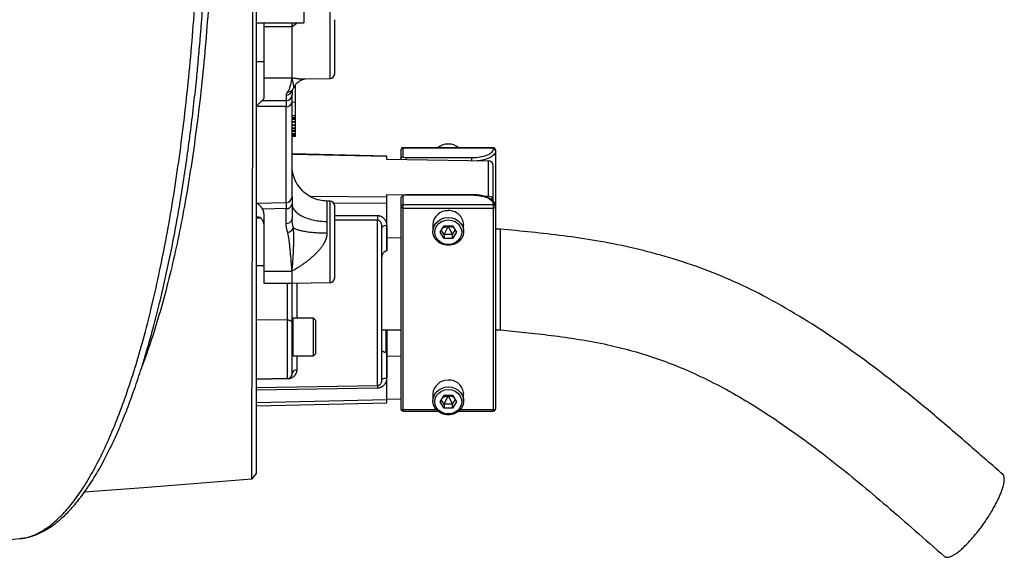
# Model space of a CAD drawing. Header units: inches. Extents: x -21 to 109, y -42 to 31.
# Tile 12 of 15: x 93 to 109, y -12 to -3. Entities that reach past the tile are written whole.
import ezdxf

# ---------------------------------------------------------------- set-up
doc = ezdxf.new("R2010")
doc.units = ezdxf.units.IN
doc.header["$MEASUREMENT"] = 0

msp = doc.modelspace()

# ---------------------------------------------------------------- linework, layer by layer
at = {"color": 7, "linetype": 'Continuous', "lineweight": 25}
for p, q in [((96.654, -3.15), (96.654, 3.15)), ((97.441, 3.15), (97.441, -3.15)), ((96.654, -3.15), (97.441, -3.15)), ((96.772, -3.15), (96.772, -4.407)), ((97.243, -3.217), (96.772, -3.217)), ((97.243, -4.061), (97.243, -3.217)), ((97.245, -3.217), (97.243, -3.217)), ((97.245, -3.217), (97.243, -3.217)), ((97.245, -4.061), (97.245, -3.217)), ((96.654, -3.789), (96.772, -3.789)), ((96.772, -4.061), (97.243, -4.061)), ((97.466, -4.081), (97.875, -4.074)), ((97.271, -4.223), (97.272, -4.221)), ((97.303, -4.853), (97.303, -4.181)), ((97.146, -4.352), (97.146, -4.442)), ((97.242, -4.274), (97.244, -4.268)), ((97.244, -4.267), (97.244, -4.347)), ((97.147, -4.542), (96.654, -4.538)), ((96.752, -4.439), (97.146, -4.442)), ((97.147, -6.136), (97.147, -4.542)), ((97.244, -4.463), (97.303, -4.465)), ((97.244, -4.687), (97.303, -4.686)), ((97.303, -4.694), (97.244, -4.695)), ((97.244, -4.725), (97.303, -4.724)), ((97.244, -4.735), (97.303, -4.733)), ((97.244, -4.75), (97.303, -4.749)), ((97.244, -4.789), (97.303, -4.788)), ((97.244, -4.796), (97.303, -4.795)), ((97.303, -4.802), (97.244, -4.803)), ((97.244, -4.847), (97.303, -4.846)), ((97.303, -4.853), (97.244, -4.854)), ((97.244, -4.896), (97.303, -4.895)), ((97.244, -4.901), (97.303, -4.9)), ((97.303, -4.955), (97.303, -4.904)), ((97.244, -4.931), (97.303, -4.93)), ((97.303, -4.935), (97.244, -4.936)), ((97.244, -4.952), (97.303, -4.951)), ((97.303, -4.955), (97.244, -4.956)), ((97.244, -4.991), (97.303, -4.99)), ((97.244, -4.993), (97.303, -4.992)), ((97.244, -5.011), (97.303, -5.01)), ((97.303, -5.014), (97.244, -5.015)), ((97.244, -5.036), (97.303, -5.035)), ((97.303, -5.036), (97.244, -5.037)), ((97.303, -5.036), (97.303, -4.997)), ((100.591, -5.225), (99.094, -5.225)), ((99.094, -5.379), (99.094, -5.225)), ((99.094, -5.229), (100.591, -5.229)), ((100.591, -5.225), (100.591, -5.246)), ((98.82, -5.366), (97.244, -5.329)), ((98.819, -5.42), (98.819, -5.373)), ((99.055, -5.265), (99.055, -5.423)), ((99.134, -5.395), (99.134, -5.425)), ((100.236, -5.395), (99.134, -5.395)), ((100.63, -5.265), (100.63, -9.567)), ((100.513, -5.446), (98.819, -5.42)), ((100.513, -6.029), (100.513, -5.446)), ((100.591, -6.11), (100.591, -5.518)), ((98.819, -6.002), (99.154, -6.007)), ((98.819, -6.048), (98.819, -6.002)), ((99.094, -9.606), (99.094, -6.028)), ((100.236, -6.007), (99.134, -6.007)), ((99.134, -6.007), (99.134, -6.011)), ((99.134, -6.011), (100.236, -6.011)), ((100.414, -6.027), (100.513, -6.029)), ((96.654, -6.148), (97.147, -6.136)), ((97.244, -6.168), (97.244, -6.414)), ((97.875, -6.113), (97.824, -6.112)), ((97.824, -6.112), (97.824, -6.649)), ((98.819, -6.941), (98.819, -6.153)), ((99.055, -6.063), (99.055, -9.567)), ((100.591, -6.177), (99.094, -6.177)), ((100.591, -6.161), (100.591, -9.606)), ((97.146, -6.237), (96.752, -6.247)), ((96.772, -6.335), (96.772, -7.48)), ((97.146, -6.484), (97.146, -6.237)), ((99.094, -6.23), (100.591, -6.23)), ((96.721, -6.398), (96.654, -6.398)), ((98.663, -9.178), (98.663, -6.429)), ((98.818, -6.519), (98.818, -6.941)), ((99.587, -6.504), (99.587, -6.617)), ((99.706, -6.63), (99.774, -6.523)), ((99.755, -6.553), (99.843, -6.535)), ((99.774, -6.523), (99.911, -6.523)), ((99.774, -6.671), (99.843, -6.535)), ((99.832, -6.523), (99.843, -6.535)), ((99.843, -6.535), (99.853, -6.523)), ((99.93, -6.553), (99.843, -6.535)), ((99.843, -6.535), (99.911, -6.671)), ((99.911, -6.523), (99.979, -6.63)), ((100.098, -6.617), (100.098, -6.504)), ((99.774, -6.737), (99.706, -6.63)), ((99.774, -6.671), (99.727, -6.597)), ((99.774, -6.671), (99.774, -6.737)), ((99.911, -6.671), (99.774, -6.671)), ((99.911, -6.671), (99.958, -6.597)), ((99.979, -6.63), (99.911, -6.737)), ((99.911, -6.737), (99.911, -6.671)), ((100.709, -6.579), (100.63, -6.579)), ((100.709, -8.252), (100.709, -6.579)), ((99.055, -6.724), (98.819, -6.728)), ((99.911, -6.737), (99.774, -6.737)), ((98.818, -6.941), (98.819, -6.941)), ((96.654, -7.185), (96.772, -7.185)), ((96.772, -7.279), (97.243, -7.279)), ((97.243, -7.279), (97.243, -7.278)), ((96.772, -7.48), (97.243, -7.48)), ((97.167, -9.064), (97.167, -7.48)), ((97.244, -8.142), (97.244, -7.48)), ((97.245, -7.48), (97.875, -7.469)), ((97.167, -8.092), (96.654, -8.086)), ((97.598, -8.058), (97.26, -8.058)), ((97.638, -8.097), (97.598, -8.058)), ((97.598, -8.687), (97.598, -8.058)), ((97.638, -8.648), (97.638, -8.097)), ((98.74, -8.252), (99.055, -8.252)), ((98.804, -8.252), (98.804, -8.635)), ((98.818, -8.252), (98.818, -9.054)), ((100.63, -8.252), (100.709, -8.252)), ((97.598, -8.687), (97.638, -8.648)), ((98.819, -8.632), (98.818, -8.632)), ((98.819, -9.42), (98.819, -8.632)), ((97.26, -8.687), (97.598, -8.687)), ((98.819, -8.686), (99.055, -8.69)), ((97.167, -9.064), (96.654, -9.073)), ((97.167, -9.071), (96.654, -9.079)), ((96.654, -9.211), (98.663, -9.178)), ((98.663, -9.223), (96.654, -9.256)), ((99.587, -9.323), (99.587, -9.436)), ((100.098, -9.436), (100.098, -9.323)), ((96.652, -9.516), (98.82, -9.466)), ((98.819, -9.42), (96.654, -9.47)), ((99.055, -9.408), (98.819, -9.412)), ((99.706, -9.449), (99.774, -9.342)), ((99.774, -9.556), (99.706, -9.449)), ((99.774, -9.49), (99.727, -9.416)), ((99.755, -9.372), (99.843, -9.354)), ((99.774, -9.342), (99.911, -9.342)), ((99.774, -9.49), (99.843, -9.354)), ((99.774, -9.49), (99.774, -9.556)), ((99.911, -9.49), (99.774, -9.49)), ((99.832, -9.342), (99.843, -9.354)), ((99.843, -9.354), (99.853, -9.342)), ((99.93, -9.372), (99.843, -9.354)), ((99.843, -9.354), (99.911, -9.49)), ((99.911, -9.342), (99.979, -9.449)), ((99.911, -9.49), (99.958, -9.416)), ((99.979, -9.449), (99.911, -9.556)), ((99.911, -9.556), (99.911, -9.49)), ((99.094, -9.606), (99.669, -9.606)), ((99.911, -9.556), (99.774, -9.556)), ((100.016, -9.606), (100.591, -9.606)), ((96.575, -10.735), (96.654, -10.643))]:
    msp.add_line(p, q, dxfattribs=at)
at = {"color": 8, "linetype": 'Continuous', "lineweight": 25}
for p, q in [((97.875, -4.074), (97.875, -2.756)), ((97.239, -3.15), (97.243, -3.217)), ((97.335, -3.15), (97.245, -3.217)), ((97.245, -3.217), (97.248, -3.15)), ((98.819, -5.373), (97.244, -5.337)), ((100.236, -5.442), (100.236, -5.395)), ((98.819, -6.048), (97.553, -6.038)), ((100.236, -6.011), (100.236, -6.007)), ((97.875, -7.469), (97.875, -6.113)), ((98.819, -6.153), (97.937, -6.145)), ((97.953, -6.351), (98.663, -6.352)), ((98.663, -6.429), (97.953, -6.428)), ((97.243, -7.48), (97.243, -7.279)), ((97.245, -7.48), (97.245, -7.279)), ((97.321, -7.479), (97.321, -8.058)), ((97.26, -8.687), (97.26, -8.058)), ((97.321, -8.687), (97.321, -8.92)), ((99.645, -9.584), (99.094, -9.584)), ((100.591, -9.584), (100.04, -9.584))]:
    msp.add_line(p, q, dxfattribs=at)
at = {"color": 8, "linetype": 'Continuous', "lineweight": 25, "flags": 128}
msp.add_lwpolyline([(100.63, -5.281), (100.622, -5.314), (100.6, -5.345), (100.564, -5.374), (100.515, -5.399), (100.455, -5.42), (100.387, -5.435), (100.324, -5.443)], dxfattribs=at)
at = {"color": 7, "linetype": 'Continuous', "lineweight": 25, "flags": 128}
for points in [[(99.058, -5.423), (99.057, -5.421), (99.055, -5.414)], [(99.094, -6.23), (99.087, -6.229), (99.079, -6.228), (99.073, -6.227), (99.067, -6.225), (99.062, -6.222), (99.058, -6.219), (99.056, -6.216), (99.055, -6.213)], [(100.63, -6.213), (100.629, -6.216), (100.627, -6.219), (100.623, -6.222), (100.618, -6.225), (100.612, -6.227), (100.606, -6.228), (100.598, -6.229), (100.591, -6.23)], [(99.843, -6.385), (99.902, -6.391), (99.957, -6.41), (100.007, -6.439), (100.048, -6.478), (100.077, -6.525), (100.095, -6.577), (100.098, -6.63), (100.088, -6.684), (100.064, -6.733), (100.029, -6.776), (99.983, -6.811), (99.93, -6.835), (99.872, -6.847), (99.813, -6.847), (99.755, -6.835), (99.702, -6.811), (99.656, -6.776), (99.621, -6.733), (99.597, -6.684), (99.587, -6.63), (99.591, -6.577), (99.608, -6.525), (99.637, -6.478), (99.678, -6.439), (99.728, -6.41), (99.784, -6.391), (99.843, -6.385)], [(98.818, -6.519), (98.802, -6.52), (98.788, -6.522), (98.774, -6.525), (98.763, -6.529), (98.753, -6.534), (98.746, -6.54), (98.742, -6.546), (98.74, -6.552)], [(99.843, -6.834), (99.784, -6.827), (99.73, -6.806), (99.684, -6.774), (99.648, -6.732), (99.626, -6.683), (99.618, -6.63), (99.626, -6.578), (99.648, -6.529), (99.684, -6.486), (99.73, -6.454), (99.784, -6.434), (99.843, -6.427)], [(99.843, -6.427), (99.901, -6.434), (99.955, -6.454), (100.001, -6.486), (100.037, -6.529), (100.059, -6.578), (100.067, -6.63), (100.059, -6.683), (100.037, -6.732), (100.001, -6.774), (99.955, -6.806), (99.901, -6.827), (99.843, -6.834)], [(97.244, -8.142), (97.243, -8.133), (97.238, -8.123), (97.231, -8.115), (97.222, -8.107), (97.21, -8.101), (97.196, -8.096), (97.182, -8.093), (97.167, -8.092)], [(98.74, -9.088), (98.742, -9.081), (98.746, -9.075), (98.753, -9.069), (98.763, -9.064), (98.774, -9.06), (98.788, -9.057), (98.802, -9.055), (98.818, -9.054)], [(99.843, -9.204), (99.902, -9.21), (99.957, -9.229), (100.007, -9.258), (100.048, -9.297), (100.077, -9.344), (100.095, -9.396), (100.098, -9.449), (100.088, -9.502), (100.064, -9.552), (100.029, -9.595), (99.983, -9.63), (99.93, -9.654), (99.872, -9.666), (99.813, -9.666), (99.755, -9.654), (99.702, -9.63), (99.656, -9.595), (99.621, -9.552), (99.597, -9.502), (99.587, -9.449), (99.591, -9.396), (99.608, -9.344), (99.637, -9.297), (99.678, -9.258), (99.728, -9.229), (99.784, -9.21), (99.843, -9.204)], [(99.843, -9.653), (99.784, -9.646), (99.73, -9.625), (99.684, -9.593), (99.648, -9.551), (99.626, -9.502), (99.618, -9.449), (99.626, -9.396), (99.648, -9.347), (99.684, -9.305), (99.73, -9.273), (99.784, -9.253), (99.843, -9.246)], [(99.843, -9.246), (99.901, -9.253), (99.955, -9.273), (100.001, -9.305), (100.037, -9.347), (100.059, -9.396), (100.067, -9.449), (100.059, -9.502), (100.037, -9.551), (100.001, -9.593), (99.955, -9.625), (99.901, -9.646), (99.843, -9.653)], [(99.055, -9.567), (99.056, -9.57), (99.058, -9.573), (99.062, -9.576), (99.067, -9.579), (99.073, -9.581), (99.079, -9.582), (99.087, -9.583), (99.094, -9.584)], [(100.591, -9.584), (100.598, -9.583), (100.606, -9.582), (100.612, -9.581), (100.618, -9.579), (100.623, -9.576), (100.627, -9.573), (100.629, -9.57), (100.63, -9.567)], [(93.793, -10.949), (94.771, -10.874), (96.575, -10.734)]]:
    msp.add_lwpolyline(points, dxfattribs=at)
at = {"color": 7, "linetype": 'Continuous', "lineweight": 25}
for centre, radius, start, end in [((97.243, -3.959), 0.102, 270, 270.9659), ((97.245, -3.96), 0.102, 269.176, 270.1449), ((97.874, -3.995), 0.0787, 271, 0), ((97.147, -4.346), 0.0968, 269.0242, 358.9898), ((97.158, -4.455), 0.0874, 262.8594, 349.0871), ((99.094, -5.265), 0.0394, 90, 180), ((99.093, -5.266), 0.0377, 87.3247, 177.0479), ((99.843, -5.438), 0.274, 50.7618, 129.2382), ((100.591, -5.265), 0.0394, 360, 90), ((100.592, -5.266), 0.0377, 2.9521, 92.6753), ((99.093, -5.416), 0.0377, 87.3247, 177.0479), ((100.592, -5.283), 0.0377, 2.9521, 92.6753), ((100.515, -5.521), 0.0752, 2.8887, 91.7427), ((97.147, -6.039), 0.0966, 269.9335, 358.9435), ((99.093, -6.065), 0.0377, 87.3247, 177.0479), ((100.515, -6.104), 0.0752, 2.8887, 91.7427), ((97.158, -6.15), 0.0879, 261.9505, 348.5782), ((97.874, -6.192), 0.0787, 0, 89), ((99.093, -6.215), 0.0377, 87.3247, 177.0479), ((100.592, -6.198), 0.0377, 2.9521, 92.6753), ((100.592, -6.215), 0.0377, 2.9521, 92.6753), ((96.654, -6.494), 0.118, 55.0567, 90), ((102.275, -6.391), 3.612, 179.3886, 180.6114), ((99.832, -6.518), 0.246, 87.6446, 176.728), ((99.856, -6.514), 0.243, 2.4121, 93.2153), ((97.158, -6.397), 0.0879, 261.9505, 348.5782), ((97.16, -6.522), 0.111, 275.3587, 341.2765), ((97.238, -7.139), 0.139, 272.2502, 272.9581), ((97.243, -7.139), 0.139, 270, 270.7071), ((97.243, -7.382), 0.0984, 270, 271), ((97.874, -7.391), 0.0787, 271, 0), ((97.26, -8.073), 0.0157, 90, 180), ((97.26, -8.672), 0.0157, 180, 270), ((97.165, -8.985), 0.0787, 271, 0), ((97.317, -8.992), 0.0729, 86.2591, 174.5934), ((97.306, -9.067), 0.139, 178.7024, 181.2976), ((99.832, -9.337), 0.246, 87.6446, 176.728), ((99.856, -9.333), 0.243, 2.4121, 93.2153), ((99.755, -9.201), 1.092, 178.8198, 181.1802), ((99.094, -9.567), 0.0394, 180, 270), ((100.591, -9.567), 0.0394, 270, 0)]:
    msp.add_arc(centre, radius, start, end, dxfattribs=at)
at = {"color": 8, "linetype": 'Continuous', "lineweight": 25}
for centre, radius, start, end in [((97.147, -4.255), 0.0971, 269.1029, 352.4755), ((97.176, -4.207), 0.0908, 266.0632, 318.2197)]:
    msp.add_arc(centre, radius, start, end, dxfattribs=at)
at = {"color": 7, "linetype": 'Continuous', "lineweight": 25}
for points, knots in [([(96.575, -10.734), (96.575, -10.73), (96.575, -10.721), (96.575, -10.65), (96.575, -10.537), (96.575, -10.377), (96.576, -10.174), (96.576, -9.927), (96.576, -9.637), (96.577, -9.305), (96.578, -8.935), (96.578, -8.527), (96.58, -8.082), (96.581, -7.602), (96.583, -7.088), (96.585, -6.545), (96.587, -5.976), (96.589, -5.381), (96.591, -4.76), (96.592, -4.119), (96.593, -3.46), (96.594, -2.79), (96.595, -2.107), (96.595, -1.412), (96.594, -0.709), (96.593, -0.236), (96.593, 0)], [0, 0, 0, 0, 0.041096, 0.082999, 0.124825, 0.16637, 0.207845, 0.249419, 0.291267, 0.333141, 0.374726, 0.416204, 0.457745, 0.499543, 0.541449, 0.583063, 0.624536, 0.666054, 0.707781, 0.74971, 0.791355, 0.832832, 0.874319, 0.915996, 0.957979, 1, 1, 1, 1]), ([(92.722, -11.727), (92.751, -11.723), (92.811, -11.715), (92.9, -11.691), (92.99, -11.659), (93.076, -11.62), (93.155, -11.576), (93.227, -11.531), (93.289, -11.486), (93.347, -11.441), (93.407, -11.389), (93.475, -11.327), (93.55, -11.25), (93.629, -11.161), (93.71, -11.062), (93.789, -10.956), (93.868, -10.841), (93.947, -10.718), (94.031, -10.578), (94.116, -10.423), (94.204, -10.251), (94.294, -10.062), (94.373, -9.883), (94.442, -9.717), (94.502, -9.566), (94.562, -9.406), (94.622, -9.238), (94.681, -9.067), (94.734, -8.903), (94.793, -8.714), (94.861, -8.485), (94.943, -8.19), (95.032, -7.844), (95.124, -7.458), (95.211, -7.052), (95.292, -6.643), (95.366, -6.231), (95.435, -5.808), (95.499, -5.375), (95.558, -4.934), (95.611, -4.496), (95.648, -4.152), (95.672, -3.908), (95.686, -3.754), (95.702, -3.586), (95.718, -3.391), (95.737, -3.158), (95.756, -2.895), (95.776, -2.6), (95.795, -2.276), (95.813, -1.917), (95.829, -1.523), (95.837, -1.248), (95.841, -1.106)], [0, 0, 0, 0, 0.0159088, 0.0335675, 0.0513259, 0.0691954, 0.0863036, 0.1012027, 0.1142167, 0.1255617, 0.1373736, 0.1527723, 0.1694264, 0.1870685, 0.2057156, 0.2243385, 0.2415084, 0.2612689, 0.2805592, 0.3014516, 0.3236904, 0.346326, 0.3692934, 0.3850189, 0.4010639, 0.4174397, 0.4341572, 0.4511574, 0.4668204, 0.4804714, 0.5029455, 0.5276941, 0.5563653, 0.5882916, 0.6193916, 0.6490175, 0.6782239, 0.7075571, 0.7367604, 0.7658546, 0.7946251, 0.8216077, 0.8311725, 0.8404634, 0.850378, 0.8624243, 0.876638, 0.8930382, 0.9105294, 0.9300249, 0.9514685, 0.9747873, 1, 1, 1, 1]), ([(97.953, -3.995), (97.953, -3.995), (97.953, -3.995), (97.953, -3.994), (97.953, -3.992), (97.953, -3.99), (97.953, -3.985), (97.953, -3.977), (97.953, -3.964), (97.953, -3.95), (97.953, -3.934), (97.953, -3.91), (97.953, -3.882), (97.953, -3.85), (97.953, -3.817), (97.953, -3.772), (97.953, -3.724), (97.953, -3.683), (97.953, -3.643), (97.953, -3.592), (97.953, -3.529), (97.953, -3.479), (97.953, -3.439), (97.953, -3.401), (97.953, -3.339), (97.953, -3.272), (97.953, -3.212), (97.953, -3.181), (97.953, -3.155), (97.953, -3.134), (97.953, -3.113), (97.953, -3.101), (97.953, -3.096)], [0, 0, 0, 0, 0.008934, 0.020844, 0.035729, 0.053588, 0.073663, 0.115855, 0.147881, 0.179908, 0.211971, 0.244155, 0.30399, 0.333857, 0.363837, 0.421878, 0.479903, 0.50734, 0.534684, 0.589426, 0.639899, 0.690355, 0.71324, 0.736069, 0.781753, 0.863398, 0.897548, 0.931699, 0.944074, 0.965764, 0.987188, 1, 1, 1, 1]), ([(96.654, -10.643), (96.654, -10.638), (96.654, -10.63), (96.654, -10.559), (96.654, -10.447), (96.654, -10.288), (96.654, -10.087), (96.654, -9.843), (96.654, -9.555), (96.654, -9.226), (96.654, -8.858), (96.654, -8.454), (96.654, -8.013), (96.654, -7.537), (96.654, -7.028), (96.654, -6.49), (96.654, -5.926), (96.654, -5.336), (96.654, -4.721), (96.654, -4.084), (96.654, -3.561), (96.654, -3.248), (96.654, -3.156)], [0, 0, 0, 0, 0.050974, 0.102721, 0.154466, 0.205878, 0.257176, 0.308578, 0.360343, 0.412085, 0.463576, 0.514871, 0.566371, 0.617975, 0.669725, 0.721287, 0.772595, 0.823967, 0.875576, 0.927454, 0.97892, 1, 1, 1, 1]), ([(97.243, -4.061), (97.235, -4.101), (97.226, -4.14), (97.211, -4.199), (97.206, -4.219), (97.195, -4.249), (97.192, -4.258), (97.185, -4.273), (97.183, -4.278), (97.178, -4.285), (97.177, -4.288), (97.174, -4.293), (97.172, -4.295), (97.17, -4.298)], [0, 0, 0, 0, 0.5, 0.5, 0.75, 0.75, 0.875, 0.875, 0.9375, 0.9375, 0.96875, 0.96875, 1, 1, 1, 1]), ([(97.245, -4.061), (97.251, -4.063), (97.264, -4.065), (97.283, -4.068), (97.3, -4.07), (97.316, -4.072), (97.331, -4.074), (97.344, -4.076), (97.366, -4.078), (97.395, -4.08), (97.432, -4.081), (97.455, -4.081), (97.466, -4.081)], [0, 0, 0, 0, 0.0883704, 0.1712931, 0.248771, 0.320807, 0.3874036, 0.4485634, 0.5042886, 0.6820285, 0.8472573, 1, 1, 1, 1]), ([(97.275, -4.223), (97.28, -4.211), (97.294, -4.183), (97.325, -4.149), (97.361, -4.119), (97.394, -4.1), (97.418, -4.09), (97.441, -4.083), (97.452, -4.081), (97.457, -4.08)], [0, 0, 0, 0, 0.127503, 0.324082, 0.486589, 0.675517, 0.809815, 0.899759, 1, 1, 1, 1]), ([(97.244, -4.268), (97.247, -4.264), (97.253, -4.256), (97.263, -4.24), (97.269, -4.23), (97.272, -4.223)], [0, 0, 0, 0, 0.29784, 0.575791, 1, 1, 1, 1]), ([(96.752, -4.439), (96.753, -4.438), (96.755, -4.436), (96.758, -4.433), (96.761, -4.43), (96.764, -4.428), (96.766, -4.425), (96.768, -4.422), (96.769, -4.419), (96.77, -4.416), (96.771, -4.413), (96.772, -4.41), (96.772, -4.408), (96.772, -4.407)], [0, 0, 0, 0, 0.087269, 0.175001, 0.263288, 0.352222, 0.44189, 0.532379, 0.623774, 0.716156, 0.809604, 0.904194, 1, 1, 1, 1]), ([(97.244, -4.472), (97.244, -4.442), (97.244, -4.417), (97.244, -4.385), (97.244, -4.376), (97.244, -4.36), (97.244, -4.353), (97.244, -4.347)], [0, 0, 0, 0, 0.5, 0.5, 0.75, 0.75, 1, 1, 1, 1]), ([(96.654, -4.538), (96.654, -4.538), (96.654, -4.537), (96.654, -4.535), (96.655, -4.534), (96.656, -4.533), (96.657, -4.531), (96.658, -4.529), (96.66, -4.527), (96.662, -4.525), (96.664, -4.523), (96.667, -4.52), (96.67, -4.517), (96.673, -4.513), (96.676, -4.51), (96.678, -4.508), (96.679, -4.506), (96.684, -4.5), (96.694, -4.49), (96.707, -4.477), (96.719, -4.466), (96.73, -4.456), (96.739, -4.449), (96.746, -4.443), (96.75, -4.44), (96.752, -4.439)], [0, 0, 0, 0, 0.007523, 0.015949, 0.025392, 0.035932, 0.047628, 0.060522, 0.074414, 0.094633, 0.113367, 0.126364, 0.161714, 0.191315, 0.215149, 0.233202, 0.245465, 0.251932, 0.386992, 0.502288, 0.63196, 0.75029, 0.837771, 0.920994, 1, 1, 1, 1]), ([(97.146, -4.442), (97.146, -4.447), (97.146, -4.452), (97.146, -4.465), (97.146, -4.473), (97.147, -4.498), (97.147, -4.518), (97.147, -4.542)], [0, 0, 0, 0, 0.25, 0.25, 0.5, 0.5, 1, 1, 1, 1]), ([(97.244, -6.041), (97.244, -6.037), (97.244, -6.028), (97.244, -6.014), (97.244, -6), (97.244, -5.986), (97.244, -5.971), (97.244, -5.955), (97.244, -5.94), (97.244, -5.908), (97.244, -5.857), (97.244, -5.801), (97.244, -5.749), (97.244, -5.696), (97.244, -5.59), (97.244, -5.464), (97.244, -5.328), (97.244, -5.184), (97.244, -5.057), (97.244, -4.936), (97.244, -4.873), (97.244, -4.802), (97.244, -4.738), (97.244, -4.674), (97.244, -4.608), (97.244, -4.541), (97.244, -4.495), (97.244, -4.472)], [0, 0, 0, 0, 0.015563, 0.031127, 0.04669, 0.062253, 0.077817, 0.09338, 0.108943, 0.124506, 0.186756, 0.249005, 0.267141, 0.311793, 0.374514, 0.5, 0.562786, 0.625507, 0.750993, 0.770186, 0.813276, 0.847144, 0.875498, 0.906623, 0.937749, 0.968875, 1, 1, 1, 1]), ([(97.244, -4.771), (97.244, -4.771), (97.244, -4.769), (97.244, -4.77), (97.244, -4.771)], [0, 0, 0, 0, 0.236128, 1, 1, 1, 1]), ([(97.303, -4.895), (97.303, -4.89), (97.303, -4.883), (97.303, -4.865), (97.303, -4.86)], [0, 0, 0, 0, 0.71669, 1, 1, 1, 1]), ([(97.303, -4.99), (97.303, -4.986), (97.303, -4.981), (97.303, -4.964), (97.303, -4.958)], [0, 0, 0, 0, 0.67342, 1, 1, 1, 1]), ([(98.819, -5.373), (98.819, -5.373), (98.819, -5.371), (98.819, -5.369), (98.819, -5.368), (98.819, -5.367), (98.819, -5.366), (98.819, -5.366), (98.819, -5.366), (98.819, -5.366)], [0, 0, 0, 0, 0.14853, 0.295169, 0.439916, 0.582773, 0.723739, 0.862815, 1, 1, 1, 1]), ([(100.591, -5.246), (100.591, -5.265), (100.581, -5.285), (100.546, -5.321), (100.52, -5.338), (100.454, -5.365), (100.415, -5.376), (100.329, -5.391), (100.283, -5.395), (100.236, -5.395)], [0, 0, 0, 0, 0.25, 0.25, 0.5, 0.5, 0.75, 0.75, 1, 1, 1, 1]), ([(97.824, -6.112), (97.784, -6.109), (97.7, -6.103), (97.578, -6.059), (97.464, -5.989), (97.366, -5.891), (97.294, -5.772), (97.25, -5.644), (97.246, -5.556), (97.244, -5.514)], [0, 0, 0, 0, 0.131388, 0.271155, 0.416536, 0.563982, 0.716432, 0.86282, 1, 1, 1, 1]), ([(97.244, -6.041), (97.244, -6.043), (97.244, -6.045), (97.244, -6.05), (97.244, -6.054), (97.244, -6.059), (97.244, -6.065), (97.244, -6.071), (97.244, -6.077), (97.244, -6.084), (97.244, -6.092), (97.244, -6.104), (97.244, -6.118), (97.244, -6.134), (97.244, -6.15), (97.244, -6.162), (97.244, -6.168)], [0, 0, 0, 0, 0.055959, 0.11176, 0.167449, 0.22307, 0.278672, 0.334299, 0.389999, 0.445817, 0.501799, 0.601687, 0.701188, 0.800564, 0.900081, 1, 1, 1, 1]), ([(98.819, -6.153), (98.819, -6.151), (98.819, -6.148), (98.819, -6.142), (98.819, -6.137), (98.819, -6.131), (98.819, -6.126), (98.819, -6.12), (98.819, -6.115), (98.819, -6.109), (98.819, -6.103), (98.819, -6.098), (98.819, -6.093), (98.819, -6.087), (98.819, -6.082), (98.819, -6.078), (98.819, -6.073), (98.819, -6.068), (98.819, -6.064), (98.819, -6.06), (98.819, -6.057), (98.819, -6.054), (98.819, -6.051), (98.819, -6.049), (98.819, -6.048)], [0, 0, 0, 0, 0.045459, 0.090916, 0.136372, 0.181828, 0.227282, 0.272736, 0.31819, 0.363643, 0.409095, 0.454548, 0.5, 0.545452, 0.590905, 0.636357, 0.68181, 0.727264, 0.772718, 0.818172, 0.863628, 0.909084, 0.954541, 1, 1, 1, 1]), ([(100.63, -6.196), (100.629, -6.188), (100.628, -6.169), (100.615, -6.139), (100.591, -6.108), (100.556, -6.081), (100.51, -6.056), (100.455, -6.036), (100.394, -6.021), (100.327, -6.011), (100.274, -6.007), (100.243, -6.007), (100.236, -6.007)], [0, 0, 0, 0, 0.066001, 0.164433, 0.26597, 0.376418, 0.494152, 0.613158, 0.73094, 0.847673, 0.963792, 1, 1, 1, 1]), ([(100.236, -6.011), (100.283, -6.011), (100.329, -6.015), (100.415, -6.03), (100.454, -6.041), (100.52, -6.069), (100.546, -6.085), (100.581, -6.121), (100.591, -6.141), (100.591, -6.161)], [0, 0, 0, 0, 0.25, 0.25, 0.5, 0.5, 0.75, 0.75, 1, 1, 1, 1]), ([(96.752, -6.247), (96.751, -6.245), (96.748, -6.24), (96.744, -6.233), (96.74, -6.226), (96.736, -6.22), (96.729, -6.21), (96.719, -6.198), (96.707, -6.186), (96.694, -6.174), (96.68, -6.164), (96.669, -6.157), (96.662, -6.153), (96.659, -6.152), (96.657, -6.151), (96.656, -6.15), (96.655, -6.15), (96.654, -6.149), (96.654, -6.148), (96.654, -6.148)], [0, 0, 0, 0, 0.046857, 0.09522, 0.145102, 0.196512, 0.249456, 0.368228, 0.498439, 0.613805, 0.74901, 0.874412, 0.911305, 0.937133, 0.956019, 0.96541, 0.972532, 0.987735, 1, 1, 1, 1]), ([(97.147, -6.136), (97.147, -6.141), (97.147, -6.146), (97.147, -6.159), (97.147, -6.167), (97.146, -6.193), (97.146, -6.213), (97.146, -6.237)], [0, 0, 0, 0, 0.25, 0.25, 0.5, 0.5, 1, 1, 1, 1]), ([(97.244, -6.157), (97.244, -6.174), (97.247, -6.192), (97.26, -6.228), (97.271, -6.246), (97.299, -6.282), (97.317, -6.3), (97.36, -6.333), (97.385, -6.349), (97.442, -6.378), (97.473, -6.391), (97.539, -6.413), (97.574, -6.422), (97.646, -6.437), (97.682, -6.443), (97.754, -6.45), (97.79, -6.452), (97.824, -6.452)], [0, 0, 0, 0, 0.125, 0.125, 0.25, 0.25, 0.375, 0.375, 0.5, 0.5, 0.625, 0.625, 0.75, 0.75, 0.875, 0.875, 1, 1, 1, 1]), ([(97.953, -6.492), (97.953, -6.459), (97.953, -6.393), (97.953, -6.313), (97.953, -6.25), (97.953, -6.21), (97.953, -6.191), (97.953, -6.194), (97.953, -6.195)], [0, 0, 0, 0, 0.187508, 0.375017, 0.562525, 0.750034, 0.937542, 1, 1, 1, 1]), ([(96.752, -6.247), (96.753, -6.25), (96.755, -6.254), (96.758, -6.262), (96.761, -6.27), (96.764, -6.277), (96.766, -6.285), (96.768, -6.293), (96.769, -6.301), (96.77, -6.31), (96.771, -6.318), (96.772, -6.326), (96.772, -6.332), (96.772, -6.335)], [0, 0, 0, 0, 0.087269, 0.175001, 0.263288, 0.352222, 0.44189, 0.532379, 0.623774, 0.716156, 0.809604, 0.904194, 1, 1, 1, 1]), ([(98.663, -6.352), (98.665, -6.352), (98.669, -6.352), (98.676, -6.353), (98.683, -6.353), (98.689, -6.354), (98.699, -6.356), (98.712, -6.36), (98.727, -6.366), (98.741, -6.374), (98.759, -6.387), (98.778, -6.405), (98.796, -6.431), (98.806, -6.454), (98.812, -6.474), (98.815, -6.488), (98.817, -6.504), (98.817, -6.514), (98.818, -6.519)], [0, 0, 0, 0, 0.024959, 0.04987, 0.074794, 0.099793, 0.124926, 0.187182, 0.250215, 0.312276, 0.375399, 0.500171, 0.623277, 0.750298, 0.812041, 0.873997, 0.936531, 1, 1, 1, 1]), ([(96.772, -6.49), (96.772, -6.488), (96.772, -6.484), (96.771, -6.478), (96.77, -6.472), (96.769, -6.466), (96.768, -6.461), (96.766, -6.455), (96.764, -6.449), (96.761, -6.442), (96.755, -6.432), (96.749, -6.423), (96.743, -6.416), (96.737, -6.41), (96.731, -6.404), (96.726, -6.401), (96.723, -6.399), (96.722, -6.398), (96.721, -6.398), (96.721, -6.398)], [0, 0, 0, 0, 0.032774, 0.066513, 0.101248, 0.137011, 0.173828, 0.211725, 0.250726, 0.310168, 0.375752, 0.500333, 0.549841, 0.624919, 0.749784, 0.814606, 0.874591, 0.938783, 1, 1, 1, 1]), ([(97.17, -6.632), (97.169, -6.628), (97.166, -6.619), (97.162, -6.605), (97.158, -6.592), (97.155, -6.578), (97.153, -6.565), (97.151, -6.551), (97.149, -6.538), (97.147, -6.524), (97.146, -6.511), (97.146, -6.497), (97.146, -6.488), (97.146, -6.484)], [0, 0, 0, 0, 0.093138, 0.185718, 0.277777, 0.369352, 0.460479, 0.551197, 0.641544, 0.731558, 0.821279, 0.910746, 1, 1, 1, 1]), ([(97.953, -7.39), (97.953, -7.39), (97.953, -7.39), (97.953, -7.39), (97.953, -7.388), (97.953, -7.386), (97.953, -7.381), (97.953, -7.373), (97.953, -7.36), (97.953, -7.346), (97.953, -7.33), (97.953, -7.305), (97.953, -7.277), (97.953, -7.246), (97.953, -7.213), (97.953, -7.168), (97.953, -7.119), (97.953, -7.079), (97.953, -7.038), (97.953, -6.987), (97.953, -6.925), (97.953, -6.874), (97.953, -6.835), (97.953, -6.797), (97.953, -6.734), (97.953, -6.668), (97.953, -6.608), (97.953, -6.576), (97.953, -6.55), (97.953, -6.529), (97.953, -6.509), (97.953, -6.496), (97.953, -6.492)], [0, 0, 0, 0, 0.008934, 0.020844, 0.035729, 0.053588, 0.073663, 0.115855, 0.147881, 0.179908, 0.211971, 0.244155, 0.30399, 0.333857, 0.363837, 0.421878, 0.479903, 0.50734, 0.534684, 0.589426, 0.639899, 0.690355, 0.71324, 0.736069, 0.781753, 0.863398, 0.897548, 0.931699, 0.944074, 0.965764, 0.987188, 1, 1, 1, 1]), ([(98.74, -6.552), (98.74, -6.549), (98.74, -6.544), (98.74, -6.536), (98.739, -6.528), (98.738, -6.521), (98.737, -6.514), (98.734, -6.502), (98.729, -6.486), (98.721, -6.467), (98.709, -6.451), (98.698, -6.441), (98.687, -6.435), (98.679, -6.431), (98.671, -6.429), (98.666, -6.429), (98.663, -6.429)], [0, 0, 0, 0, 0.05336, 0.104341, 0.152931, 0.199124, 0.242911, 0.284287, 0.42518, 0.549774, 0.675284, 0.78699, 0.842793, 0.896447, 0.948609, 1, 1, 1, 1]), ([(98.74, -9.088), (98.74, -9.065), (98.74, -9.026), (98.74, -8.918), (98.74, -8.849), (98.74, -8.683), (98.74, -8.587), (98.74, -8.373), (98.74, -8.256), (98.74, -8.008), (98.74, -7.876), (98.74, -7.607), (98.74, -7.469), (98.74, -7.195), (98.74, -7.059), (98.74, -6.797), (98.74, -6.67), (98.74, -6.552)], [0, 0, 0, 0, 0.125, 0.125, 0.25, 0.25, 0.375, 0.375, 0.5, 0.5, 0.625, 0.625, 0.75, 0.75, 0.875, 0.875, 1, 1, 1, 1]), ([(97.243, -7.278), (97.241, -7.246), (97.236, -7.192), (97.228, -7.084), (97.219, -6.985), (97.21, -6.888), (97.203, -6.828), (97.197, -6.776), (97.191, -6.735), (97.186, -6.704), (97.182, -6.683), (97.179, -6.666), (97.176, -6.653), (97.173, -6.642), (97.171, -6.635), (97.17, -6.632)], [0, 0, 0, 0, 0.150327, 0.249998, 0.499974, 0.607442, 0.699967, 0.780614, 0.849856, 0.889696, 0.924907, 0.948129, 0.96838, 0.985667, 1, 1, 1, 1]), ([(97.245, -7.278), (97.246, -7.265), (97.248, -7.239), (97.251, -7.2), (97.254, -7.161), (97.256, -7.121), (97.259, -7.089), (97.261, -7.058), (97.262, -7.03), (97.264, -7.002), (97.266, -6.973), (97.268, -6.933), (97.269, -6.897), (97.27, -6.871), (97.271, -6.867), (97.271, -6.862), (97.271, -6.857), (97.271, -6.852), (97.271, -6.848), (97.271, -6.843), (97.272, -6.838), (97.272, -6.833), (97.272, -6.828), (97.272, -6.823), (97.272, -6.819), (97.272, -6.814), (97.272, -6.809), (97.272, -6.804), (97.273, -6.799), (97.273, -6.794), (97.273, -6.789), (97.273, -6.784), (97.273, -6.779), (97.273, -6.774), (97.273, -6.769), (97.273, -6.764), (97.273, -6.759), (97.273, -6.754), (97.273, -6.749), (97.273, -6.744), (97.273, -6.739), (97.273, -6.734), (97.273, -6.729), (97.273, -6.724), (97.273, -6.718), (97.273, -6.713), (97.273, -6.708), (97.273, -6.703), (97.273, -6.697), (97.273, -6.692), (97.273, -6.687), (97.273, -6.681), (97.273, -6.676), (97.273, -6.671), (97.272, -6.665), (97.272, -6.66), (97.272, -6.654), (97.272, -6.649), (97.272, -6.643), (97.271, -6.637), (97.271, -6.631), (97.271, -6.626), (97.27, -6.62), (97.27, -6.614), (97.27, -6.608), (97.269, -6.602), (97.269, -6.595), (97.268, -6.589), (97.268, -6.582), (97.267, -6.574), (97.266, -6.566), (97.265, -6.561), (97.265, -6.557)], [0, 0, 0, 0, 0.057835, 0.115751, 0.173756, 0.231855, 0.290054, 0.313986, 0.365871, 0.413049, 0.4359, 0.489967, 0.581978, 0.58858, 0.595189, 0.601805, 0.60843, 0.615062, 0.621703, 0.628351, 0.635007, 0.641672, 0.648345, 0.655027, 0.661717, 0.668416, 0.675124, 0.681842, 0.688568, 0.695304, 0.70205, 0.708805, 0.715571, 0.722346, 0.729132, 0.735928, 0.742735, 0.749551, 0.756379, 0.763218, 0.770069, 0.776933, 0.78381, 0.790702, 0.797608, 0.804529, 0.811467, 0.818421, 0.825393, 0.832384, 0.839393, 0.846422, 0.853472, 0.860543, 0.867637, 0.874754, 0.8819, 0.889078, 0.896292, 0.903548, 0.910849, 0.918199, 0.925605, 0.93307, 0.940613, 0.948256, 0.956024, 0.963944, 0.972078, 0.980545, 0.989576, 1, 1, 1, 1]), ([(97.824, -6.649), (97.824, -6.652), (97.824, -6.658), (97.824, -6.668), (97.823, -6.677), (97.821, -6.687), (97.82, -6.697), (97.817, -6.707), (97.815, -6.717), (97.812, -6.727), (97.809, -6.737), (97.805, -6.748), (97.801, -6.758), (97.797, -6.769), (97.792, -6.779), (97.787, -6.79), (97.781, -6.801), (97.775, -6.812), (97.769, -6.823), (97.756, -6.845), (97.733, -6.879), (97.699, -6.921), (97.661, -6.964), (97.621, -7.004), (97.578, -7.043), (97.534, -7.081), (97.488, -7.118), (97.441, -7.152), (97.393, -7.186), (97.352, -7.213), (97.315, -7.237), (97.282, -7.257), (97.258, -7.271), (97.245, -7.278)], [0, 0, 0, 0, 0.010482, 0.021072, 0.031788, 0.042644, 0.053655, 0.064837, 0.076202, 0.087764, 0.099535, 0.111526, 0.12375, 0.136215, 0.148934, 0.161913, 0.175164, 0.188693, 0.202508, 0.216617, 0.273778, 0.336081, 0.396215, 0.461338, 0.524362, 0.592517, 0.656632, 0.726393, 0.790654, 0.862151, 0.900269, 0.946216, 1, 1, 1, 1]), ([(97.824, -6.649), (97.796, -6.649), (97.767, -6.648), (97.708, -6.646), (97.678, -6.645), (97.619, -6.64), (97.59, -6.638), (97.533, -6.632), (97.505, -6.628), (97.453, -6.62), (97.428, -6.615), (97.383, -6.605), (97.362, -6.599), (97.326, -6.588), (97.31, -6.582), (97.284, -6.57), (97.273, -6.564), (97.265, -6.557)], [0, 0, 0, 0, 0.125, 0.125, 0.25, 0.25, 0.375, 0.375, 0.5, 0.5, 0.625, 0.625, 0.75, 0.75, 0.875, 0.875, 1, 1, 1, 1]), ([(109.067, -10.659), (108.889, -10.502), (108.535, -10.191), (108.001, -9.731), (107.46, -9.285), (106.909, -8.855), (106.342, -8.447), (105.758, -8.065), (105.18, -7.731), (104.605, -7.447), (104.038, -7.217), (103.459, -7.03), (102.88, -6.881), (102.314, -6.769), (101.764, -6.689), (101.231, -6.629), (100.881, -6.596), (100.709, -6.579)], [0, 0, 0, 0, 0.076196, 0.151526, 0.226334, 0.300852, 0.375012, 0.448769, 0.522124, 0.585998, 0.649733, 0.713092, 0.775089, 0.834707, 0.891632, 0.946533, 1, 1, 1, 1]), ([(98.74, -7.049), (98.74, -7.047), (98.74, -7.041), (98.741, -7.034), (98.742, -7.026), (98.743, -7.019), (98.745, -7.012), (98.746, -7.005), (98.749, -6.999), (98.751, -6.992), (98.756, -6.983), (98.763, -6.972), (98.773, -6.961), (98.781, -6.954), (98.789, -6.95), (98.796, -6.946), (98.802, -6.945), (98.804, -6.944)], [0, 0, 0, 0, 0.059664, 0.117954, 0.174994, 0.230917, 0.28586, 0.339974, 0.39341, 0.44633, 0.498899, 0.627797, 0.750326, 0.81586, 0.878661, 0.939691, 1, 1, 1, 1]), ([(98.818, -6.941), (98.816, -6.941), (98.814, -6.941), (98.811, -6.942), (98.808, -6.943), (98.805, -6.944), (98.804, -6.944)], [0, 0, 0, 0, 0.2428107, 0.4889855, 0.7407025, 1, 1, 1, 1]), ([(97.244, -8.985), (97.244, -8.985), (97.244, -8.979), (97.244, -8.951), (97.244, -8.931), (97.244, -8.879), (97.244, -8.847), (97.244, -8.774), (97.244, -8.733), (97.244, -8.645), (97.244, -8.598), (97.244, -8.502), (97.244, -8.453), (97.244, -8.357), (97.244, -8.31), (97.244, -8.221), (97.244, -8.18), (97.244, -8.142)], [0, 0, 0, 0, 0.125, 0.125, 0.25, 0.25, 0.375, 0.375, 0.5, 0.5, 0.625, 0.625, 0.75, 0.75, 0.875, 0.875, 1, 1, 1, 1]), ([(100.709, -8.252), (100.845, -8.267), (101.128, -8.296), (101.565, -8.346), (102.025, -8.41), (102.464, -8.491), (102.878, -8.593), (103.264, -8.71), (103.658, -8.856), (104.064, -9.035), (104.48, -9.249), (104.908, -9.498), (105.342, -9.78), (105.784, -10.092), (106.23, -10.432), (106.683, -10.798), (107.144, -11.187), (107.617, -11.598), (107.936, -11.88), (108.099, -12.023)], [0, 0, 0, 0, 0.047224, 0.097851, 0.151326, 0.206966, 0.252002, 0.298543, 0.347116, 0.398375, 0.453635, 0.511973, 0.573267, 0.637521, 0.70488, 0.774167, 0.846574, 0.921937, 1, 1, 1, 1]), ([(98.804, -8.63), (98.803, -8.63), (98.801, -8.63), (98.797, -8.629), (98.791, -8.629), (98.783, -8.627), (98.773, -8.624), (98.763, -8.62), (98.754, -8.615), (98.748, -8.61), (98.743, -8.604), (98.741, -8.597), (98.74, -8.593), (98.74, -8.59)], [0, 0, 0, 0, 0.027361, 0.055122, 0.083388, 0.165517, 0.250759, 0.372149, 0.501194, 0.623095, 0.750586, 0.873654, 1, 1, 1, 1]), ([(98.804, -8.63), (98.805, -8.63), (98.808, -8.631), (98.811, -8.632), (98.814, -8.632), (98.816, -8.632), (98.818, -8.632)], [0, 0, 0, 0, 0.259298, 0.511014, 0.757189, 1, 1, 1, 1]), ([(97.321, -8.92), (97.321, -8.922), (97.321, -8.927), (97.321, -8.934), (97.32, -8.941), (97.319, -8.948), (97.317, -8.955), (97.315, -8.962), (97.312, -8.97), (97.308, -8.98), (97.303, -8.991), (97.296, -9.002), (97.288, -9.013), (97.279, -9.023), (97.266, -9.035), (97.25, -9.047), (97.233, -9.056), (97.222, -9.06), (97.211, -9.064), (97.201, -9.067), (97.191, -9.068), (97.182, -9.07), (97.174, -9.07), (97.169, -9.07), (97.167, -9.071)], [0, 0, 0, 0, 0.0350035, 0.0701555, 0.1054803, 0.1410021, 0.1767442, 0.21273, 0.2489821, 0.3120529, 0.3724927, 0.4352319, 0.4987249, 0.5607958, 0.6238327, 0.7486269, 0.8024389, 0.8384842, 0.8741488, 0.9070642, 0.9383467, 0.959432, 0.9798935, 1, 1, 1, 1]), ([(98.818, -9.054), (98.817, -9.057), (98.817, -9.063), (98.817, -9.072), (98.816, -9.08), (98.814, -9.089), (98.813, -9.097), (98.81, -9.106), (98.806, -9.121), (98.796, -9.143), (98.778, -9.169), (98.759, -9.187), (98.742, -9.2), (98.727, -9.208), (98.712, -9.215), (98.698, -9.219), (98.685, -9.222), (98.674, -9.223), (98.667, -9.223), (98.663, -9.223)], [0, 0, 0, 0, 0.036276, 0.072214, 0.107879, 0.143336, 0.178652, 0.213895, 0.249133, 0.375974, 0.499221, 0.624339, 0.68702, 0.748968, 0.81181, 0.874185, 0.916228, 0.958069, 1, 1, 1, 1]), ([(98.663, -9.178), (98.664, -9.178), (98.667, -9.178), (98.671, -9.178), (98.675, -9.177), (98.679, -9.176), (98.683, -9.175), (98.687, -9.174), (98.691, -9.172), (98.699, -9.168), (98.709, -9.161), (98.721, -9.149), (98.729, -9.135), (98.735, -9.122), (98.738, -9.11), (98.74, -9.099), (98.74, -9.091), (98.74, -9.088)], [0, 0, 0, 0, 0.025746, 0.051593, 0.077635, 0.103965, 0.130673, 0.157845, 0.185559, 0.213893, 0.325528, 0.450979, 0.575558, 0.71646, 0.80141, 0.895944, 1, 1, 1, 1]), ([(98.819, -9.465), (98.819, -9.464), (98.819, -9.463), (98.819, -9.447), (98.819, -9.429), (98.819, -9.42)], [0, 0, 0, 0, 0.307903, 0.653938, 1, 1, 1, 1]), ([(108.583, -11.694), (108.598, -11.676), (108.629, -11.639), (108.677, -11.578), (108.728, -11.509), (108.782, -11.433), (108.837, -11.35), (108.887, -11.268), (108.931, -11.191), (108.969, -11.118), (109.004, -11.046), (109.035, -10.975), (109.06, -10.907), (109.086, -10.822), (109.096, -10.752), (109.091, -10.7), (109.081, -10.673), (109.07, -10.664), (109.066, -10.66)], [0, 0, 0, 0, 0.046833, 0.096771, 0.149771, 0.209481, 0.272785, 0.339562, 0.3949, 0.45025, 0.510288, 0.570338, 0.633976, 0.697627, 0.828594, 0.894198, 0.959816, 1, 1, 1, 1]), ([(84.053, -12.203), (84.686, -12.196), (85.977, -12.183), (87.925, -12.107), (89.897, -11.985), (91.494, -11.857), (92.43, -11.754), (92.713, -11.723)], [0, 0, 0, 0, 0.218696, 0.446436, 0.674132, 0.901823, 1, 1, 1, 1]), ([(108.099, -12.021), (108.102, -12.024), (108.11, -12.033), (108.131, -12.038), (108.161, -12.037), (108.196, -12.027), (108.234, -12.01), (108.278, -11.983), (108.329, -11.947), (108.384, -11.901), (108.445, -11.844), (108.512, -11.776), (108.56, -11.72), (108.583, -11.694)], [0, 0, 0, 0, 0.035738, 0.132559, 0.223882, 0.315226, 0.399401, 0.483595, 0.585155, 0.681443, 0.772289, 0.893162, 1, 1, 1, 1])]:
    msp.add_open_spline(points, degree=3, knots=knots, dxfattribs=at)
at = {"color": 8, "linetype": 'Continuous', "lineweight": 25}
for points, knots in [([(95.949, 0), (95.948, -0.236), (95.946, -0.708), (95.928, -1.413), (95.9, -2.11), (95.86, -2.795), (95.809, -3.469), (95.746, -4.13), (95.672, -4.773), (95.587, -5.393), (95.493, -5.985), (95.388, -6.55), (95.273, -7.088), (95.148, -7.596), (95.014, -8.073), (94.88, -8.5), (94.788, -8.751), (94.745, -8.867)], [0, 0, 0, 0, 0.067716, 0.135531, 0.202864, 0.269916, 0.336993, 0.404404, 0.47215, 0.539299, 0.606044, 0.672694, 0.739556, 0.806956, 0.87482, 0.942236, 1, 1, 1, 1]), ([(92.713, -11.723), (92.746, -11.72), (92.842, -11.713), (92.999, -11.651), (93.184, -11.542), (93.366, -11.388), (93.547, -11.192), (93.724, -10.953), (93.897, -10.674), (94.066, -10.357), (94.229, -10.003), (94.387, -9.61), (94.539, -9.181), (94.684, -8.717), (94.822, -8.221), (94.951, -7.695), (95.072, -7.14), (95.185, -6.554), (95.288, -5.94), (95.381, -5.303), (95.464, -4.646), (95.535, -3.972), (95.596, -3.28), (95.645, -2.571), (95.683, -1.849), (95.698, -1.36), (95.706, -1.117)], [0, 0, 0, 0, 0.02282, 0.065222, 0.107507, 0.149832, 0.192347, 0.235107, 0.277634, 0.319973, 0.362268, 0.404669, 0.447327, 0.49002, 0.532419, 0.574676, 0.616945, 0.659386, 0.702152, 0.744791, 0.787162, 0.829435, 0.871782, 0.914378, 0.95725, 1, 1, 1, 1]), ([(97.272, -4.221), (97.272, -4.218), (97.274, -4.212), (97.272, -4.192), (97.264, -4.148), (97.253, -4.099), (97.245, -4.061)], [0, 0, 0, 0, 0.1011435, 0.2683785, 0.4342694, 1, 1, 1, 1])]:
    msp.add_open_spline(points, degree=3, knots=knots, dxfattribs=at)
at = {"color": 7, "linetype": 'Continuous', "lineweight": 25}
for points in [[(97.243, -3.217), (97.243, -3.217), (97.243, -3.217), (97.243, -3.217)], [(97.245, -3.217), (97.245, -3.217), (97.245, -3.217), (97.245, -3.217)], [(97.243, -4.061), (97.243, -4.061), (97.243, -4.061), (97.243, -4.061)], [(97.245, -4.061), (97.245, -4.061), (97.245, -4.061), (97.245, -4.061)], [(97.17, -4.298), (97.154, -4.316), (97.146, -4.334), (97.146, -4.352)], [(99.134, -5.395), (99.112, -5.395), (99.094, -5.388), (99.094, -5.379)], [(99.094, -6.028), (99.094, -6.018), (99.112, -6.011), (99.134, -6.011)], [(97.265, -6.557), (97.251, -6.509), (97.244, -6.462), (97.244, -6.414)], [(97.245, -7.278), (97.245, -7.278), (97.245, -7.278), (97.245, -7.279)]]:
    msp.add_open_spline(points, degree=3, dxfattribs=at)

doc.saveas('drawing.dxf')
